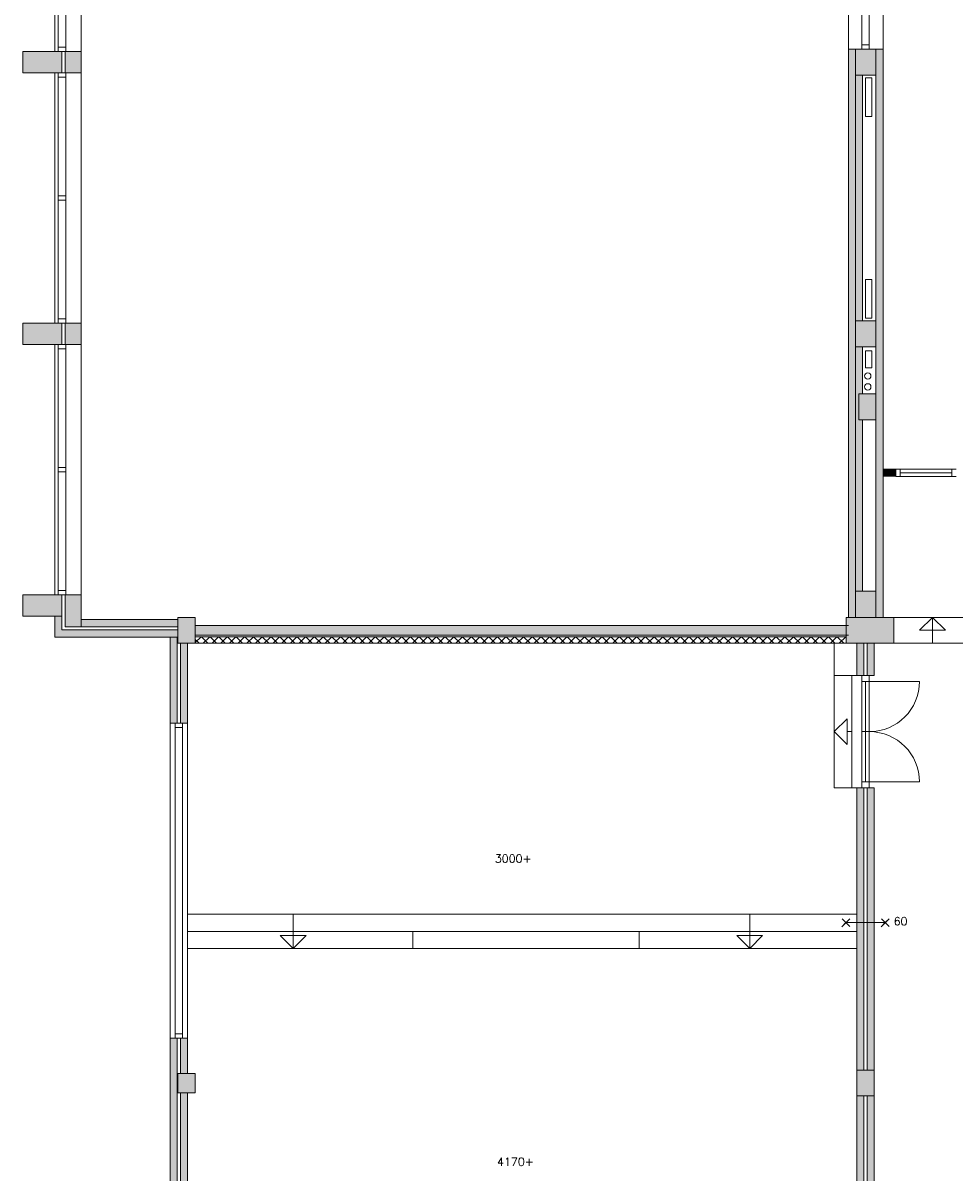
# Model space of a CAD drawing. Header units: millimetres. Extents: x 755778 to 1537169, y 90093 to 392038.
# Tile 14 of 134: x 894291 to 908688, y 173820 to 191601. Entities that reach past the tile are written whole.
import ezdxf

# ---------------------------------------------------------------- set-up
doc = ezdxf.new("R2010")
doc.units = ezdxf.units.MM
doc.layers.add('NIV 1OS', color=7, linetype='Continuous')
doc.styles.add('ROMANS', font='romans.shx')

msp = doc.modelspace()

# ---------------------------------------------------------------- hatches: boundary and pattern name
at = {"layer": 'NIV 1OS', "lineweight": 5, "true_color": 0x9ea0a1}
h = msp.add_hatch(color=253, dxfattribs=at)
h.paths.add_polyline_path([(894290.7, 203430.7), (894290.7, 203760.7), (894890.7, 203760.7), (894890.7, 203430.7)])
h.paths.add_polyline_path([(912720.7, 203430.7), (912720.7, 203760.7), (912120.7, 203760.7), (912120.7, 203430.7)])
h.paths.add_polyline_path([(912720.7, 190830.7), (912720.7, 191160.7), (912120.7, 191160.7), (912120.7, 190830.7)])
h.paths.add_polyline_path([(912720.7, 182430.7), (912720.7, 182760.7), (912120.7, 182760.7), (912120.7, 182430.7)])
h.paths.add_polyline_path([(912720.7, 186630.7), (912720.7, 186960.7), (912120.7, 186960.7), (912120.7, 186630.7)])
h.paths.add_polyline_path([(912720.7, 195030.7), (912720.7, 195360.7), (912120.7, 195360.7), (912120.7, 195030.7)])
h.paths.add_polyline_path([(912720.7, 199230.7), (912720.7, 199560.7), (912120.7, 199560.7), (912120.7, 199230.7)])
h.paths.add_polyline_path([(894290.7, 190830.7), (894290.7, 191160.7), (894890.7, 191160.7), (894890.7, 190830.7)])
h.paths.add_polyline_path([(894290.7, 182430.7), (894290.7, 182760.7), (894890.7, 182760.7), (894890.7, 182430.7)])
h.paths.add_polyline_path([(894290.7, 186630.7), (894290.7, 186960.7), (894890.7, 186960.7), (894890.7, 186630.7)])
h.paths.add_polyline_path([(894290.7, 195030.7), (894290.7, 195360.7), (894890.7, 195360.7), (894890.7, 195030.7)])
h.paths.add_polyline_path([(894290.7, 199230.7), (894290.7, 199560.7), (894890.7, 199560.7), (894890.7, 199230.7)])
h.paths.add_polyline_path([(907020.7, 182410.7), (907755.7, 182410.7), (907755.7, 182010.7), (907020.7, 182010.7)])
h.paths.add_polyline_path([(908955.7, 182410.7), (913325.7, 182410.7), (913325.7, 182010.7), (908955.7, 182010.7)])
h.paths.add_polyline_path([(907165.7, 194985.7), (907165.7, 195440.7), (907480.7, 195440.7), (907480.7, 194985.7)])
h.paths.add_polyline_path([(907165.7, 182410.7), (907165.7, 182815.7), (907480.7, 182815.7), (907480.7, 182410.7)])
h.paths.add_polyline_path([(907165.7, 190795.7), (907165.7, 191195.7), (907480.7, 191195.7), (907480.7, 190795.7)])
h.paths.add_polyline_path([(907165.7, 186595.7), (907165.7, 186995.7), (907480.7, 186995.7), (907480.7, 186595.7)])
h.paths.add_polyline_path([(907165.7, 199185.7), (907165.7, 199640.7), (907480.7, 199640.7), (907480.7, 199185.7)])
h.paths.add_polyline_path([(907165.7, 203385.7), (907165.7, 204035.7), (907480.7, 204035.7), (907480.7, 203385.7)])
h.paths.add_polyline_path([(907214.3, 185466.7), (907214.3, 185866.7), (907480.7, 185866.7), (907480.7, 185466.7)])
h.paths.add_polyline_path([(896685.7, 182410.7), (896685.7, 182010.7), (896955.7, 182010.7), (896955.7, 182410.7)])
h = msp.add_hatch(color=253, dxfattribs=at)
h.paths.add_polyline_path([(894940.7, 199560.7), (894940.7, 199230.7), (895190.7, 199230.7), (895190.7, 199560.7)])
h.paths.add_polyline_path([(894940.7, 195360.7), (894940.7, 195030.7), (895190.7, 195030.7), (895190.7, 195360.7)])
h.paths.add_polyline_path([(894940.7, 191160.7), (894940.7, 190830.7), (895190.7, 190830.7), (895190.7, 191160.7)])
h.paths.add_polyline_path([(894940.7, 204045.7), (895190.7, 204045.7), (895190.7, 203430.7), (894940.7, 203430.7)])
h.paths.add_polyline_path([(894940.7, 186960.7), (894940.7, 186630.7), (895190.7, 186630.7), (895190.7, 186960.7)])
h.paths.add_polyline_path([(895190.7, 182265.7), (894940.7, 182265.7), (894940.7, 182760.7), (895190.7, 182760.7)])
h = msp.add_hatch(color=253, dxfattribs=at)
h.dxf.hatch_style = 1
h.paths.add_polyline_path([(907165.7, 191195.7), (907055.7, 191195.7), (907055.7, 183616.2), (907165.7, 183616.2)])
h = msp.add_hatch(color=253, dxfattribs=at)
h.dxf.hatch_style = 1
h.paths.add_polyline_path([(907590.7, 191195.7), (907480.7, 191195.7), (907480.7, 182410.7), (907590.7, 182410.7)])
h = msp.add_hatch(color=253, dxfattribs=at)
h.dxf.hatch_style = 1
h.paths.add_polyline_path([(907270.7, 190795.7), (907165.7, 190795.7), (907165.7, 186995.7), (907270.7, 186995.7)])
h = msp.add_hatch(color=253, dxfattribs=at)
h.dxf.hatch_style = 1
h.paths.add_polyline_path([(907270.7, 186595.7), (907165.7, 186595.7), (907165.7, 183616.2), (907270.7, 183616.2)])
h = msp.add_hatch(color=253, dxfattribs=at)
h.dxf.hatch_style = 1
h.paths.add_polyline_path([(907788.6, 184701.7), (907590.7, 184701.7), (907590.7, 184591.7), (907788.6, 184591.7)])
h = msp.add_hatch(color=253, dxfattribs=at)
h.dxf.hatch_style = 1
h.paths.add_polyline_path([(907165.7, 183616.2), (907055.7, 183616.2), (907055.7, 182410.7), (907165.7, 182410.7)])
h = msp.add_hatch(color=253, dxfattribs=at)
h.dxf.hatch_style = 1
h.paths.add_polyline_path([(907270.7, 183616.2), (907165.7, 183616.2), (907165.7, 182815.7), (907270.7, 182815.7)])
h = msp.add_hatch(color=253, dxfattribs=at)
h.dxf.hatch_style = 1
h.paths.add_polyline_path([(896685.7, 182215.7), (894890.7, 182215.7), (894890.7, 182430.7), (894780.7, 182430.7), (894780.7, 182105.7), (896685.7, 182105.7)])
h = msp.add_hatch(color=253, dxfattribs=at)
h.dxf.hatch_style = 1
h.paths.add_polyline_path([(896685.7, 182375.7), (895190.7, 182375.7), (895190.7, 182265.7), (896685.7, 182265.7)], flags=17)
h = msp.add_hatch(color=253, dxfattribs=at)
h.dxf.hatch_style = 1
h.paths.add_polyline_path([(898960.7, 182285.7), (896955.7, 182285.7), (896955.7, 182135.7), (898960.7, 182135.7)])
h = msp.add_hatch(color=253, dxfattribs=at)
h.dxf.hatch_style = 1
h.paths.add_polyline_path([(903648.7, 182285.7), (898960.7, 182285.7), (898960.7, 182135.7), (903648.7, 182135.7)])
h = msp.add_hatch(color=253, dxfattribs=at)
h.dxf.hatch_style = 1
h.paths.add_polyline_path([(907020.7, 182285.7), (903648.7, 182285.7), (903648.7, 182135.7), (907020.7, 182135.7)])
h = msp.add_hatch(color=253, dxfattribs=at)
h.dxf.hatch_style = 1
h.paths.add_polyline_path([(896675.7, 182105.7), (896565.7, 182105.7), (896565.7, 180775.7), (896675.7, 180775.7)])
h = msp.add_hatch(color=253, dxfattribs=at)
h.dxf.hatch_style = 1
h.paths.add_polyline_path([(896835.7, 182010.7), (896725.7, 182010.7), (896725.7, 180775.7), (896835.7, 180775.7)])
h = msp.add_hatch(color=253, dxfattribs=at)
h.dxf.hatch_style = 1
h.paths.add_polyline_path([(907295.7, 182010.7), (907185.7, 182010.7), (907185.7, 181510.7), (907295.7, 181510.7)])
h = msp.add_hatch(color=253, dxfattribs=at)
h.dxf.hatch_style = 1
h.paths.add_polyline_path([(907455.7, 182010.7), (907345.7, 182010.7), (907345.7, 181510.7), (907455.7, 181510.7)])
h = msp.add_hatch(color=253, dxfattribs=at)
h.dxf.hatch_style = 1
h.paths.add_polyline_path([(907295.7, 179776.7), (907185.7, 179776.7), (907185.7, 177690.6), (907295.7, 177690.6)])
h = msp.add_hatch(color=253, dxfattribs=at)
h.dxf.hatch_style = 1
h.paths.add_polyline_path([(907455.7, 179776.7), (907345.7, 179776.7), (907345.7, 177690.6), (907455.7, 177690.6)])
h = msp.add_hatch(color=253, dxfattribs=at)
h.dxf.hatch_style = 1
h.paths.add_polyline_path([(907295.7, 177690.6), (907185.7, 177690.6), (907185.7, 175410.7), (907295.7, 175410.7)])
h = msp.add_hatch(color=253, dxfattribs=at)
h.dxf.hatch_style = 1
h.paths.add_polyline_path([(907455.7, 177690.6), (907345.7, 177690.6), (907345.7, 175410.7), (907455.7, 175410.7)])
h = msp.add_hatch(color=253, dxfattribs=at)
h.dxf.hatch_style = 1
h.paths.add_polyline_path([(896675.7, 175905.7), (896565.7, 175905.7), (896565.7, 171400.7), (900253.7, 171400.7), (900253.7, 171510.7), (896675.7, 171510.7)])
h = msp.add_hatch(color=253, dxfattribs=at)
h.dxf.hatch_style = 1
h.paths.add_polyline_path([(896835.7, 175905.7), (896725.7, 175905.7), (896725.7, 175360.7), (896835.7, 175360.7)], flags=17)
h = msp.add_hatch(color=253, dxfattribs=at)
h.paths.add_polyline_path([(896685.7, 175360.7), (896955.7, 175360.7), (896955.7, 175060.7), (896685.7, 175060.7)])
h.paths.add_polyline_path([(896685.7, 171575.7), (896955.7, 171575.7), (896955.7, 171845.7), (896685.7, 171845.7)])
h.paths.add_polyline_path([(900185.7, 171575.7), (900455.7, 171575.7), (900455.7, 171845.7), (900185.7, 171845.7)])
h.paths.add_polyline_path([(903685.7, 171575.7), (903955.7, 171575.7), (903955.7, 171845.7), (903685.7, 171845.7)])
h.paths.add_polyline_path([(907185.7, 171575.7), (907455.7, 171575.7), (907455.7, 171845.7), (907185.7, 171845.7)])
h.paths.add_polyline_path([(907185.7, 175410.7), (907455.7, 175410.7), (907455.7, 175010.7), (907185.7, 175010.7)])
h.paths.add_polyline_path([(910685.7, 171560.7), (910955.7, 171560.7), (910955.7, 171860.7), (910685.7, 171860.7)])
h.paths.add_polyline_path([(919435.7, 171560.7), (919705.7, 171560.7), (919705.7, 171860.7), (919435.7, 171860.7)])
h.paths.add_polyline_path([(912435.7, 171560.7), (912705.7, 171560.7), (912705.7, 171860.7), (912435.7, 171860.7)])
h.paths.add_polyline_path([(915935.7, 171560.7), (916205.7, 171560.7), (916205.7, 171860.7), (915935.7, 171860.7)])
h.paths.add_polyline_path([(919725.7, 171560.7), (919995.7, 171560.7), (919995.7, 171860.7), (919725.7, 171860.7)])
h.paths.add_polyline_path([(919435.7, 175410.7), (919705.7, 175410.7), (919705.7, 175010.7), (919435.7, 175010.7)])
h.paths.add_polyline_path([(919725.7, 175410.7), (919995.7, 175410.7), (919995.7, 175010.7), (919725.7, 175010.7)])
h = msp.add_hatch(color=253, dxfattribs=at)
h.dxf.hatch_style = 1
h.paths.add_polyline_path([(896835.7, 175060.7), (896725.7, 175060.7), (896725.7, 171845.7), (896835.7, 171845.7)], flags=17)
for points in [[(907295.7, 175010.7), (907185.7, 175010.7), (907185.7, 171845.7), (907295.7, 171845.7)], [(907455.7, 175010.7), (907345.7, 175010.7), (907345.7, 171845.7), (907455.7, 171845.7)]]:
    msp.add_hatch(color=253, dxfattribs=at).paths.add_polyline_path(points)

# ---------------------------------------------------------------- linework, layer by layer
at = {"layer": 'NIV 1OS', "color": 253, "lineweight": 5, "true_color": 0x9ea0a1}
for p, q in [((894780.7, 195030.7), (894780.7, 191160.7)), ((895190.7, 191160.7), (895190.7, 195030.7)), ((894836.7, 191227.7), (894836.7, 193062.2)), ((894950.7, 193062.2), (894950.7, 191227.7)), ((907055.7, 191195.7), (907055.7, 192405.7)), ((907590.7, 191195.7), (907590.7, 192405.7)), ((907263.7, 192338.7), (907263.7, 191262.7)), ((907377.7, 192338.7), (907377.7, 191262.7)), ((894290.7, 190830.7), (894290.7, 191160.7)), ((894290.7, 191160.7), (894890.7, 191160.7)), ((894836.7, 191227.7), (894836.7, 191160.7)), ((894950.7, 191227.7), (894836.7, 191227.7)), ((894950.7, 191160.7), (894836.7, 191160.7)), ((894890.7, 191160.7), (894890.7, 190830.7)), ((894940.7, 191160.7), (894940.7, 190830.7)), ((895190.7, 191160.7), (894940.7, 191160.7)), ((894950.7, 191160.7), (894950.7, 191227.7)), ((895190.7, 190830.7), (895190.7, 191160.7)), ((907165.7, 191195.7), (907055.7, 191195.7)), ((907055.7, 191195.7), (907055.7, 182410.7)), ((907165.7, 182410.7), (907165.7, 191195.7)), ((907165.7, 190795.7), (907165.7, 191195.7)), ((907165.7, 191195.7), (907480.7, 191195.7)), ((907263.7, 191262.7), (907263.7, 191195.7)), ((907377.7, 191262.7), (907263.7, 191262.7)), ((907377.7, 191195.7), (907263.7, 191195.7)), ((907377.7, 191195.7), (907377.7, 191262.7)), ((907480.7, 191195.7), (907480.7, 182410.7)), ((907590.7, 191195.7), (907480.7, 191195.7)), ((907480.7, 191195.7), (907480.7, 190795.7)), ((907590.7, 182410.7), (907590.7, 191195.7)), ((894890.7, 190830.7), (894290.7, 190830.7)), ((894780.7, 190830.7), (894780.7, 186960.7)), ((894836.7, 190830.7), (894836.7, 190763.7)), ((894950.7, 190830.7), (894836.7, 190830.7)), ((894940.7, 190830.7), (895190.7, 190830.7)), ((894950.7, 190763.7), (894950.7, 190830.7)), ((895190.7, 186960.7), (895190.7, 190830.7)), ((907480.7, 190795.7), (907165.7, 190795.7)), ((907270.7, 190795.7), (907165.7, 190795.7)), ((907165.7, 190795.7), (907165.7, 186995.7)), ((907270.7, 186995.7), (907270.7, 190795.7)), ((894950.7, 190763.7), (894836.7, 190763.7)), ((894836.7, 188929.2), (894836.7, 190763.7)), ((894950.7, 190763.7), (894950.7, 188929.2)), ((907319.4, 190754.1), (907319.4, 190154.1)), ((907419.4, 190754.1), (907319.4, 190754.1)), ((907419.4, 190154.1), (907419.4, 190754.1)), ((907319.4, 190154.1), (907419.4, 190154.1)), ((894836.7, 188929.2), (894836.7, 188862.2)), ((894950.7, 188929.2), (894836.7, 188929.2)), ((894950.7, 188862.2), (894836.7, 188862.2)), ((894836.7, 187027.7), (894836.7, 188862.2)), ((894950.7, 188862.2), (894950.7, 188929.2)), ((894950.7, 188862.2), (894950.7, 187027.7)), ((907319.4, 187037.4), (907319.4, 187637.4)), ((907319.4, 187637.4), (907419.4, 187637.4)), ((907419.4, 187637.4), (907419.4, 187037.4)), ((894290.7, 186630.7), (894290.7, 186960.7)), ((894290.7, 186960.7), (894890.7, 186960.7)), ((894836.7, 187027.7), (894836.7, 186960.7)), ((894950.7, 187027.7), (894836.7, 187027.7)), ((894950.7, 186960.7), (894836.7, 186960.7)), ((894890.7, 186960.7), (894890.7, 186630.7)), ((894940.7, 186960.7), (894940.7, 186630.7)), ((895190.7, 186960.7), (894940.7, 186960.7)), ((894950.7, 186960.7), (894950.7, 187027.7)), ((895190.7, 186630.7), (895190.7, 186960.7)), ((907165.7, 186595.7), (907165.7, 186995.7)), ((907165.7, 186995.7), (907480.7, 186995.7)), ((907165.7, 186995.7), (907270.7, 186995.7)), ((907419.4, 187037.4), (907319.4, 187037.4)), ((907480.7, 186995.7), (907480.7, 186595.7)), ((894890.7, 186630.7), (894290.7, 186630.7)), ((894780.7, 186630.7), (894780.7, 182760.7)), ((894836.7, 186630.7), (894836.7, 186563.7)), ((894950.7, 186630.7), (894836.7, 186630.7)), ((894950.7, 186563.7), (894836.7, 186563.7)), ((894836.7, 184729.2), (894836.7, 186563.7)), ((894940.7, 186630.7), (895190.7, 186630.7)), ((894950.7, 186563.7), (894950.7, 186630.7)), ((894950.7, 186563.7), (894950.7, 184729.2)), ((895190.7, 182760.7), (895190.7, 186630.7)), ((907480.7, 186595.7), (907165.7, 186595.7)), ((907270.7, 186595.7), (907165.7, 186595.7)), ((907165.7, 186595.7), (907165.7, 182815.7)), ((907270.7, 185866.7), (907270.7, 186595.7)), ((907319.4, 186271.5), (907319.4, 186533.4)), ((907319.4, 186533.4), (907419.4, 186533.4)), ((907419.4, 186533.4), (907419.4, 186271.5)), ((907419.4, 186271.5), (907319.4, 186271.5)), ((907214.3, 185466.7), (907214.3, 185866.7)), ((907214.3, 185866.7), (907480.7, 185866.7)), ((907480.7, 185866.7), (907480.7, 185466.7)), ((907480.7, 185466.7), (907214.3, 185466.7)), ((907270.7, 182815.7), (907270.7, 185466.7)), ((894836.7, 184729.2), (894836.7, 184662.2)), ((894950.7, 184729.2), (894836.7, 184729.2)), ((894950.7, 184662.2), (894836.7, 184662.2)), ((894836.7, 182827.7), (894836.7, 184662.2)), ((894950.7, 184662.2), (894950.7, 184729.2)), ((894950.7, 184662.2), (894950.7, 182827.7)), ((907788.6, 184701.7), (907590.7, 184701.7)), ((907590.7, 184701.7), (907590.7, 184591.7)), ((907590.7, 184591.7), (907788.6, 184591.7)), ((907855.6, 184703.7), (907788.6, 184703.7)), ((907788.6, 184703.7), (907788.6, 184589.7)), ((907788.6, 184591.7), (907788.6, 184701.7)), ((907788.6, 184589.7), (907855.6, 184589.7)), ((907855.6, 184703.7), (907855.6, 184589.7)), ((907855.6, 184703.7), (908655.6, 184703.7)), ((908655.6, 184646.7), (907855.6, 184646.7)), ((907855.6, 184589.7), (908655.6, 184589.7)), ((908722.6, 184703.7), (908655.6, 184703.7)), ((908655.6, 184703.7), (908655.6, 184589.7)), ((908655.6, 184589.7), (908722.6, 184589.7)), ((894836.7, 182827.7), (894836.7, 182760.7)), ((894950.7, 182827.7), (894836.7, 182827.7)), ((894950.7, 182760.7), (894950.7, 182827.7)), ((907165.7, 182410.7), (907165.7, 182815.7)), ((907165.7, 182815.7), (907480.7, 182815.7)), ((907165.7, 182815.7), (907270.7, 182815.7)), ((907480.7, 182815.7), (907480.7, 182410.7)), ((894290.7, 182430.7), (894290.7, 182760.7)), ((894290.7, 182760.7), (894890.7, 182760.7)), ((894950.7, 182760.7), (894836.7, 182760.7)), ((894890.7, 182760.7), (894890.7, 182430.7)), ((894940.7, 182265.7), (894940.7, 182760.7)), ((894940.7, 182760.7), (895190.7, 182760.7)), ((895190.7, 182760.7), (895190.7, 182265.7)), ((894890.7, 182430.7), (894290.7, 182430.7)), ((894890.7, 182430.7), (894780.7, 182430.7)), ((894780.7, 182430.7), (894780.7, 182105.7)), ((894890.7, 182215.7), (894890.7, 182430.7)), ((895190.7, 182265.7), (894940.7, 182265.7)), ((895190.7, 182265.7), (895190.7, 182375.7)), ((895190.7, 182375.7), (896685.7, 182375.7)), ((896685.7, 182265.7), (895190.7, 182265.7)), ((896955.7, 182410.7), (896685.7, 182410.7)), ((896685.7, 182410.7), (896685.7, 182010.7)), ((896685.7, 182375.7), (896685.7, 182265.7)), ((896955.7, 182010.7), (896955.7, 182410.7)), ((907055.7, 182285.7), (896955.7, 182285.7)), ((907020.7, 182410.7), (907755.7, 182410.7)), ((907020.7, 182010.7), (907020.7, 182410.7)), ((907055.7, 182410.7), (907165.7, 182410.7)), ((907480.7, 182410.7), (907165.7, 182410.7)), ((907480.7, 182410.7), (907590.7, 182410.7)), ((907755.7, 182410.7), (907755.7, 182010.7)), ((907755.7, 182410.7), (908955.7, 182410.7)), ((908155.7, 182210.7), (908355.7, 182410.7)), ((908355.7, 182410.7), (908555.7, 182210.7)), ((908355.7, 182010.7), (908355.7, 182410.7)), ((894780.7, 182105.7), (896685.7, 182105.7)), ((896685.7, 182215.7), (894890.7, 182215.7)), ((896675.7, 182105.7), (896565.7, 182105.7)), ((896565.7, 182105.7), (896565.7, 180775.7)), ((896675.7, 180775.7), (896675.7, 182105.7)), ((896685.7, 182105.7), (896685.7, 182215.7)), ((907055.7, 182135.7), (896955.7, 182135.7)), ((907020.7, 182110.7), (896955.7, 182110.7)), ((896955.7, 182110.7), (896955.7, 182010.7)), ((896955.7, 182021.7), (897044.7, 182110.7)), ((897148.6, 182010.7), (897048.6, 182110.7)), ((897079.4, 182010.7), (897179.4, 182110.7)), ((897283.3, 182010.7), (897183.3, 182110.7)), ((897214.1, 182010.7), (897314.1, 182110.7)), ((897418.1, 182010.7), (897318.1, 182110.7)), ((897348.8, 182010.7), (897448.8, 182110.7)), ((897552.8, 182010.7), (897452.8, 182110.7)), ((897483.5, 182010.7), (897583.5, 182110.7)), ((897687.5, 182010.7), (897587.5, 182110.7)), ((897618.2, 182010.7), (897718.2, 182110.7)), ((897822.2, 182010.7), (897722.2, 182110.7)), ((897752.9, 182010.7), (897852.9, 182110.7)), ((897956.9, 182010.7), (897856.9, 182110.7)), ((897887.6, 182010.7), (897987.6, 182110.7)), ((898091.6, 182010.7), (897991.6, 182110.7)), ((898022.3, 182010.7), (898122.3, 182110.7)), ((898226.3, 182010.7), (898126.3, 182110.7)), ((898157, 182010.7), (898257, 182110.7)), ((898361, 182010.7), (898261, 182110.7)), ((898291.7, 182010.7), (898391.7, 182110.7)), ((898495.7, 182010.7), (898395.7, 182110.7)), ((898426.4, 182010.7), (898526.4, 182110.7)), ((898630.4, 182010.7), (898530.4, 182110.7)), ((898561.1, 182010.7), (898661.1, 182110.7)), ((898765.1, 182010.7), (898665.1, 182110.7)), ((898695.8, 182010.7), (898795.8, 182110.7)), ((898899.8, 182010.7), (898799.8, 182110.7)), ((898830.5, 182010.7), (898930.5, 182110.7)), ((899034.5, 182010.7), (898934.5, 182110.7)), ((898965.3, 182010.7), (899065.3, 182110.7)), ((899169.2, 182010.7), (899069.2, 182110.7)), ((899100, 182010.7), (899200, 182110.7)), ((899303.9, 182010.7), (899203.9, 182110.7)), ((899234.7, 182010.7), (899334.7, 182110.7)), ((899438.6, 182010.7), (899338.6, 182110.7)), ((899369.4, 182010.7), (899469.4, 182110.7)), ((899573.3, 182010.7), (899473.3, 182110.7)), ((899504.1, 182010.7), (899604.1, 182110.7)), ((899708, 182010.7), (899608, 182110.7)), ((899638.8, 182010.7), (899738.8, 182110.7)), ((899842.7, 182010.7), (899742.7, 182110.7)), ((899773.5, 182010.7), (899873.5, 182110.7)), ((899977.4, 182010.7), (899877.4, 182110.7)), ((899908.2, 182010.7), (900008.2, 182110.7)), ((900112.1, 182010.7), (900012.1, 182110.7)), ((900042.9, 182010.7), (900142.9, 182110.7)), ((900246.8, 182010.7), (900146.8, 182110.7)), ((900177.6, 182010.7), (900277.6, 182110.7)), ((900381.5, 182010.7), (900281.5, 182110.7)), ((900312.3, 182010.7), (900412.3, 182110.7)), ((900516.2, 182010.7), (900416.2, 182110.7)), ((900447, 182010.7), (900547, 182110.7)), ((900650.9, 182010.7), (900550.9, 182110.7)), ((900581.7, 182010.7), (900681.7, 182110.7)), ((900785.6, 182010.7), (900685.6, 182110.7)), ((900716.4, 182010.7), (900816.4, 182110.7)), ((900920.4, 182010.7), (900820.4, 182110.7)), ((900851.1, 182010.7), (900951.1, 182110.7)), ((901055.1, 182010.7), (900955.1, 182110.7)), ((900985.8, 182010.7), (901085.8, 182110.7)), ((901189.8, 182010.7), (901089.8, 182110.7)), ((901120.5, 182010.7), (901220.5, 182110.7)), ((901324.5, 182010.7), (901224.5, 182110.7)), ((901255.2, 182010.7), (901355.2, 182110.7)), ((901459.2, 182010.7), (901359.2, 182110.7)), ((901389.9, 182010.7), (901489.9, 182110.7)), ((901593.9, 182010.7), (901493.9, 182110.7)), ((901524.6, 182010.7), (901624.6, 182110.7)), ((901728.6, 182010.7), (901628.6, 182110.7)), ((901659.3, 182010.7), (901759.3, 182110.7)), ((901863.3, 182010.7), (901763.3, 182110.7)), ((901794, 182010.7), (901894, 182110.7)), ((901998, 182010.7), (901898, 182110.7)), ((901928.7, 182010.7), (902028.7, 182110.7)), ((902132.7, 182010.7), (902032.7, 182110.7)), ((902063.4, 182010.7), (902163.4, 182110.7)), ((902267.4, 182010.7), (902167.4, 182110.7)), ((902198.1, 182010.7), (902298.1, 182110.7)), ((902402.1, 182010.7), (902302.1, 182110.7)), ((902332.8, 182010.7), (902432.8, 182110.7)), ((902536.8, 182010.7), (902436.8, 182110.7)), ((902467.6, 182010.7), (902567.6, 182110.7)), ((902671.5, 182010.7), (902571.5, 182110.7)), ((902602.3, 182010.7), (902702.3, 182110.7)), ((902806.2, 182010.7), (902706.2, 182110.7)), ((902737, 182010.7), (902837, 182110.7)), ((902940.9, 182010.7), (902840.9, 182110.7)), ((902871.7, 182010.7), (902971.7, 182110.7)), ((903075.6, 182010.7), (902975.6, 182110.7)), ((903006.4, 182010.7), (903106.4, 182110.7)), ((903210.3, 182010.7), (903110.3, 182110.7)), ((903141.1, 182010.7), (903241.1, 182110.7)), ((903345, 182010.7), (903245, 182110.7)), ((903275.8, 182010.7), (903375.8, 182110.7)), ((903479.7, 182010.7), (903379.7, 182110.7)), ((903410.5, 182010.7), (903510.5, 182110.7)), ((903614.4, 182010.7), (903514.4, 182110.7)), ((903545.2, 182010.7), (903645.2, 182110.7)), ((903749.1, 182010.7), (903649.1, 182110.7)), ((903679.9, 182010.7), (903779.9, 182110.7)), ((903883.8, 182010.7), (903783.8, 182110.7)), ((903814.6, 182010.7), (903914.6, 182110.7)), ((904018.5, 182010.7), (903918.5, 182110.7)), ((903949.3, 182010.7), (904049.3, 182110.7)), ((904153.2, 182010.7), (904053.2, 182110.7)), ((904084, 182010.7), (904184, 182110.7)), ((904287.9, 182010.7), (904187.9, 182110.7)), ((904218.7, 182010.7), (904318.7, 182110.7)), ((904422.7, 182010.7), (904322.7, 182110.7)), ((904353.4, 182010.7), (904453.4, 182110.7)), ((904557.4, 182010.7), (904457.4, 182110.7)), ((904488.1, 182010.7), (904588.1, 182110.7)), ((904692.1, 182010.7), (904592.1, 182110.7)), ((904622.8, 182010.7), (904722.8, 182110.7)), ((904826.8, 182010.7), (904726.8, 182110.7)), ((904757.5, 182010.7), (904857.5, 182110.7)), ((904961.5, 182010.7), (904861.5, 182110.7)), ((904892.2, 182010.7), (904992.2, 182110.7)), ((905096.2, 182010.7), (904996.2, 182110.7)), ((905026.9, 182010.7), (905126.9, 182110.7)), ((905230.9, 182010.7), (905130.9, 182110.7)), ((905161.6, 182010.7), (905261.6, 182110.7)), ((905365.6, 182010.7), (905265.6, 182110.7)), ((905296.3, 182010.7), (905396.3, 182110.7)), ((905500.3, 182010.7), (905400.3, 182110.7)), ((905431, 182010.7), (905531, 182110.7)), ((905635, 182010.7), (905535, 182110.7)), ((905565.7, 182010.7), (905665.7, 182110.7)), ((905769.7, 182010.7), (905669.7, 182110.7)), ((905700.4, 182010.7), (905800.4, 182110.7)), ((905904.4, 182010.7), (905804.4, 182110.7)), ((905835.1, 182010.7), (905935.1, 182110.7)), ((906039.1, 182010.7), (905939.1, 182110.7)), ((905969.9, 182010.7), (906069.9, 182110.7)), ((906173.8, 182010.7), (906073.8, 182110.7)), ((906104.6, 182010.7), (906204.6, 182110.7)), ((906308.5, 182010.7), (906208.5, 182110.7)), ((906239.3, 182010.7), (906339.3, 182110.7)), ((906443.2, 182010.7), (906343.2, 182110.7)), ((906374, 182010.7), (906474, 182110.7)), ((906577.9, 182010.7), (906477.9, 182110.7)), ((906508.7, 182010.7), (906608.7, 182110.7)), ((906712.6, 182010.7), (906612.6, 182110.7)), ((906643.4, 182010.7), (906743.4, 182110.7)), ((906847.3, 182010.7), (906747.3, 182110.7)), ((906778.1, 182010.7), (906878.1, 182110.7)), ((906982, 182010.7), (906882, 182110.7)), ((906912.8, 182010.7), (907012.8, 182110.7)), ((907020.7, 182106.8), (907016.7, 182110.7)), ((907020.7, 182010.7), (907020.7, 182110.7)), ((908555.7, 182210.7), (908155.7, 182210.7)), ((896685.7, 182010.7), (896955.7, 182010.7)), ((896725.7, 182010.7), (896725.7, 180775.7)), ((896835.7, 182010.7), (896725.7, 182010.7)), ((896835.7, 180775.7), (896835.7, 182010.7)), ((897013.9, 182010.7), (896955.7, 182069)), ((896955.7, 182010.7), (907020.7, 182010.7)), ((907185.7, 182010.7), (906835.7, 182010.7)), ((906835.7, 182010.7), (906835.7, 181510.7)), ((907755.7, 182010.7), (907020.7, 182010.7)), ((907185.7, 181510.7), (907185.7, 182010.7)), ((907185.7, 182010.7), (907295.7, 182010.7)), ((907295.7, 182010.7), (907295.7, 181510.7)), ((907455.7, 182010.7), (907345.7, 182010.7)), ((907345.7, 182010.7), (907345.7, 181510.7)), ((907455.7, 181510.7), (907455.7, 182010.7)), ((907755.7, 182010.7), (908955.7, 182010.7)), ((906835.7, 181510.7), (907185.7, 181510.7)), ((907185.7, 181510.7), (906835.7, 181510.7)), ((906835.7, 181510.7), (906835.7, 179776.7)), ((907105.7, 181510.7), (907105.7, 179776.7)), ((907295.7, 181510.7), (907185.7, 181510.7)), ((907377.7, 181510.7), (907263.7, 181510.7)), ((907377.7, 181510.7), (907263.7, 181510.7)), ((907263.7, 181510.7), (907263.7, 181420.7)), ((907263.7, 179866.7), (907263.7, 181420.7)), ((907263.7, 181420.7), (907377.7, 181420.7)), ((907263.7, 181420.7), (907377.7, 181420.7)), ((907320.7, 181420.7), (907320.7, 179866.7)), ((907345.7, 181510.7), (907455.7, 181510.7)), ((907377.7, 181420.7), (907377.7, 181510.7)), ((907377.7, 181420.7), (908154.7, 181420.7)), ((907377.7, 181420.7), (907377.7, 179866.7)), ((906835.7, 180643.7), (907035.7, 180843.7)), ((907035.7, 180843.7), (907035.7, 180443.7)), ((896565.7, 180775.7), (896835.7, 180775.7)), ((896565.7, 180775.7), (896675.7, 180775.7)), ((896565.7, 180775.7), (896565.7, 175905.7)), ((896643.7, 180775.7), (896757.7, 180775.7)), ((896643.7, 180708.7), (896643.7, 180775.7)), ((896757.7, 180708.7), (896643.7, 180708.7)), ((896643.7, 180708.7), (896643.7, 175972.7)), ((896757.7, 180708.7), (896643.7, 180708.7)), ((896725.7, 180775.7), (896835.7, 180775.7)), ((896757.7, 180775.7), (896757.7, 180708.7)), ((896757.7, 175972.7), (896757.7, 180708.7)), ((896835.7, 175905.7), (896835.7, 180775.7)), ((907035.7, 180443.7), (906835.7, 180643.7)), ((907105.7, 180643.7), (907035.7, 180643.7)), ((907377.7, 180643.7), (907263.7, 180643.7)), ((906835.7, 179776.7), (907185.7, 179776.7)), ((907185.7, 175410.7), (907185.7, 179776.7)), ((907185.7, 179776.7), (907295.7, 179776.7)), ((907377.7, 179866.7), (907263.7, 179866.7)), ((907377.7, 179866.7), (907263.7, 179866.7)), ((907263.7, 179866.7), (907263.7, 179776.7)), ((907377.7, 179776.7), (907263.7, 179776.7)), ((907263.7, 179776.7), (907377.7, 179776.7)), ((907295.7, 179776.7), (907295.7, 175410.7)), ((907455.7, 179776.7), (907345.7, 179776.7)), ((907345.7, 179776.7), (907345.7, 175410.7)), ((907377.7, 179866.7), (908154.7, 179866.7)), ((907377.7, 179776.7), (907377.7, 179866.7)), ((907455.7, 175410.7), (907455.7, 179776.7)), ((907185.7, 179610.7), (907185.7, 174610.7)), ((907185.7, 177820.7), (896835.7, 177820.7)), ((898468.2, 177820.7), (898468.2, 177290.7)), ((905529.1, 177820.7), (905529.1, 177290.7)), ((907185.7, 177555.7), (896835.7, 177555.7)), ((898668.2, 177490.7), (898268.2, 177490.7)), ((898268.2, 177490.7), (898468.2, 177290.7)), ((898468.2, 177290.7), (898668.2, 177490.7)), ((900320.7, 177555.7), (903820.7, 177555.7)), ((900320.7, 177290.7), (900320.7, 177555.7)), ((903820.7, 177555.7), (903820.7, 177290.7)), ((905729.1, 177490.7), (905329.1, 177490.7)), ((905329.1, 177490.7), (905529.1, 177290.7)), ((905529.1, 177290.7), (905729.1, 177490.7)), ((907185.7, 177290.7), (896835.7, 177290.7)), ((903820.7, 177290.7), (900320.7, 177290.7)), ((896565.7, 175905.7), (896835.7, 175905.7)), ((896675.7, 175905.7), (896565.7, 175905.7)), ((896565.7, 175905.7), (896565.7, 171400.7)), ((896643.7, 175972.7), (896757.7, 175972.7)), ((896643.7, 175905.7), (896643.7, 175972.7)), ((896643.7, 175972.7), (896757.7, 175972.7)), ((896757.7, 175905.7), (896643.7, 175905.7)), ((896757.7, 175905.7), (896643.7, 175905.7)), ((896675.7, 171510.7), (896675.7, 175905.7)), ((896725.7, 175905.7), (896725.7, 175360.7)), ((896835.7, 175905.7), (896725.7, 175905.7)), ((896757.7, 175972.7), (896757.7, 175905.7)), ((896835.7, 175360.7), (896835.7, 175905.7)), ((896685.7, 175360.7), (896955.7, 175360.7)), ((896685.7, 175060.7), (896685.7, 175360.7)), ((896725.7, 175360.7), (896835.7, 175360.7)), ((896955.7, 175360.7), (896955.7, 175060.7)), ((907295.7, 175410.7), (907185.7, 175410.7)), ((907185.7, 175410.7), (907455.7, 175410.7)), ((907185.7, 175010.7), (907185.7, 175410.7)), ((907345.7, 175410.7), (907455.7, 175410.7)), ((907455.7, 175410.7), (907455.7, 175010.7)), ((896955.7, 175060.7), (896685.7, 175060.7)), ((896725.7, 171845.7), (896725.7, 175060.7)), ((896725.7, 175060.7), (896835.7, 175060.7)), ((896835.7, 175060.7), (896835.7, 171845.7)), ((907185.7, 171845.7), (907185.7, 175010.7)), ((907185.7, 175010.7), (907295.7, 175010.7)), ((907455.7, 175010.7), (907185.7, 175010.7)), ((907295.7, 175010.7), (907295.7, 171845.7)), ((907455.7, 175010.7), (907345.7, 175010.7)), ((907345.7, 175010.7), (907345.7, 171845.7)), ((907455.7, 171845.7), (907455.7, 175010.7))]:
    msp.add_line(p, q, dxfattribs=at)
at = {"layer": 'NIV 1OS', "color": 7, "lineweight": 5}
for p, q in [((907075.5, 177750), (906951.7, 177626.3)), ((906951.7, 177626.3), (907016.1, 177690.6)), ((907016.1, 177690.6), (906956.7, 177750)), ((906956.7, 177750), (907075.5, 177631.2)), ((907075.5, 177631.2), (907016.1, 177690.6)), ((907016.1, 177690.6), (907625.3, 177690.6)), ((907684.7, 177750), (907561, 177626.3)), ((907561, 177626.3), (907625.3, 177690.6)), ((907625.3, 177690.6), (907565.9, 177750)), ((907565.9, 177750), (907684.7, 177631.2)), ((907625.3, 177690.6), (907684.7, 177750))]:
    msp.add_line(p, q, dxfattribs=at)
at = {"layer": 'NIV 1OS', "color": 253, "lineweight": 5, "true_color": 0x9ea0a1}
for centre in [(907354.2, 186143.3), (907354.2, 185974.2)]:
    msp.add_circle(centre, 50, dxfattribs=at)
for centre, start, end in [((907377.7, 181420.7), 270, 0), ((907377.7, 179866.7), 0, 90)]:
    msp.add_arc(centre, 777, start, end, dxfattribs=at)

# ---------------------------------------------------------------- texts
at = {"layer": 'NIV 1OS', "color": 253, "lineweight": 5, "true_color": 0x9ea0a1, "style": 'ROMANS'}
for s, p in [('3000+', (901587.2, 178619.2)), ('60', (907754.9, 177650.1)), ('4170+', (901621.5, 173931.6))]:
    msp.add_text(s, height=125, dxfattribs=at).set_placement(p)

doc.saveas('drawing.dxf')
